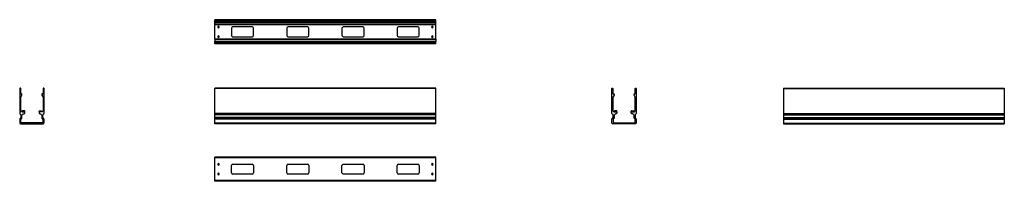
# Model space of a CAD drawing. Header units: millimetres. Extents: x -511 to 1718, y 356 to 722.
import ezdxf

# ---------------------------------------------------------------- set-up
doc = ezdxf.new("R2010")
doc.units = ezdxf.units.MM

# ---------------------------------------------------------------- blocks, each defined once
blk = doc.blocks.new('Drawing View1')
at = {"color": 7, "linetype": 'Continuous', "lineweight": 25}
for p, q in [((0, 48.8), (0, 49)), ((500, 49), (0, 49)), ((500, 48.8), (0, 48.8)), ((0, 46.95), (0, 48.8)), ((0, 46.75), (0, 46.95)), ((500, 46.95), (0, 46.95)), ((500, 46.75), (0, 46.75)), ((0, 46.55), (0, 46.75)), ((500, 46.55), (0, 46.55)), ((0, 44.2), (0, 46.55)), ((500, 48.8), (500, 49)), ((500, 46.95), (500, 48.8)), ((500, 46.75), (500, 46.95)), ((500, 46.55), (500, 46.75)), ((500, 44.2), (500, 46.55)), ((500, 44.2), (0, 44.2)), ((0, 44), (0, 44.2)), ((500, 44), (0, 44)), ((0, 43.5), (0, 44)), ((500, 43.5), (0, 43.5)), ((0, 43.5), (0, 43)), ((0, 43), (500, 43)), ((0, 38.25), (0, 43)), ((500, 38.25), (0, 38.25)), ((0, 38.25), (0, 37.75)), ((0, 37.75), (500, 37.75)), ((0, 5.25), (0, 37.75)), ((37.5, 29.5), (37.5, 13.5)), ((84.5, 32.5), (40.5, 32.5)), ((87.5, 13.5), (87.5, 29.5)), ((162.5, 29.5), (162.5, 13.5)), ((209.5, 32.5), (165.5, 32.5)), ((212.5, 13.5), (212.5, 29.5)), ((287.5, 29.5), (287.5, 13.5)), ((334.5, 32.5), (290.5, 32.5)), ((337.5, 13.5), (337.5, 29.5)), ((412.5, 29.5), (412.5, 13.5)), ((459.5, 32.5), (415.5, 32.5)), ((462.5, 13.5), (462.5, 29.5)), ((500, 44), (500, 44.2)), ((500, 43.5), (500, 44)), ((500, 43), (500, 43.5)), ((500, 38.25), (500, 43)), ((500, 37.75), (500, 38.25)), ((500, 5.25), (500, 37.75)), ((0, 5.25), (500, 5.25)), ((0, 4.75), (0, 5.25)), ((0, 4.75), (0, 0)), ((500, 4.75), (0, 4.75)), ((0, 0), (500, 0)), ((0, -0.5), (0, 0)), ((40.5, 10.5), (84.5, 10.5)), ((165.5, 10.5), (209.5, 10.5)), ((290.5, 10.5), (334.5, 10.5)), ((415.5, 10.5), (459.5, 10.5)), ((500, 5.25), (500, 4.75)), ((500, 4.75), (500, 0)), ((500, 0), (500, -0.5)), ((500, -0.5), (0, -0.5)), ((0, -1), (0, -0.5)), ((500, -1), (0, -1)), ((0, -1.2), (0, -1)), ((500, -1.2), (0, -1.2)), ((0, -3.55), (0, -1.2)), ((500, -3.55), (0, -3.55)), ((0, -3.75), (0, -3.55)), ((0, -3.95), (0, -3.75)), ((500, -3.75), (0, -3.75)), ((500, -3.95), (0, -3.95)), ((0, -5.8), (0, -3.95)), ((0, -6), (0, -5.8)), ((500, -5.8), (0, -5.8)), ((500, -6), (0, -6)), ((500, -1), (500, -0.5)), ((500, -1.2), (500, -1)), ((500, -3.55), (500, -1.2)), ((500, -3.75), (500, -3.55)), ((500, -3.95), (500, -3.75)), ((500, -5.8), (500, -3.95)), ((500, -6), (500, -5.8))]:
    blk.add_line(p, q, dxfattribs=at)
for centre, radius, start, end in [((8, 32.5), 1.75, 0, 180), ((8, 32.5), 1.75, 180, 0), ((40.5, 29.5), 3, 90, 180), ((84.5, 29.5), 3, 0, 90), ((165.5, 29.5), 3, 90, 180), ((209.5, 29.5), 3, 0, 90), ((290.5, 29.5), 3, 90, 180), ((334.5, 29.5), 3, 0, 90), ((415.5, 29.5), 3, 90, 180), ((459.5, 29.5), 3, 0, 90), ((492, 32.5), 1.75, 0, 180), ((492, 32.5), 1.75, 180, 0), ((8, 10.5), 1.75, 0, 180), ((8, 10.5), 1.75, 180, 0), ((40.5, 13.5), 3, 180, 270), ((84.5, 13.5), 3, 270, 0), ((165.5, 13.5), 3, 180, 270), ((209.5, 13.5), 3, 270, 0), ((290.5, 13.5), 3, 180, 270), ((334.5, 13.5), 3, 270, 0), ((415.5, 13.5), 3, 180, 270), ((459.5, 13.5), 3, 270, 0), ((492, 10.5), 1.75, 0, 180), ((492, 10.5), 1.75, 180, 0)]:
    blk.add_arc(centre, radius, start, end, dxfattribs=at)
blk = doc.blocks.new('Drawing View2')
at = {"color": 7, "linetype": 'Continuous', "lineweight": 25}
for p, q in [((0, 80.6), (-500, 80.6)), ((-500, 80.4), (-500, 80.6)), ((0, 80.4), (-500, 80.4)), ((-500, 23.9), (-500, 80.4)), ((0, 80.4), (0, 80.6)), ((0, 23.9), (0, 80.4)), ((0, 23.9), (-500, 23.9)), ((-500, 23.2), (-500, 23.9)), ((0, 23.2), (-500, 23.2)), ((-500, 21.3), (-500, 23.2)), ((0, 23.2), (0, 23.9)), ((0, 21.3), (0, 23.2)), ((0, 21.3), (-500, 21.3)), ((-500, 20.6), (-500, 21.3)), ((0, 20.6), (-500, 20.6)), ((-500, 14.4), (-500, 20.6)), ((0, 14.4), (-500, 14.4)), ((-500, 13.7), (-500, 14.4)), ((0, 13.7), (-500, 13.7)), ((-500, 11.8), (-500, 13.7)), ((0, 11.8), (-500, 11.8)), ((-500, 11.1), (-500, 11.8)), ((0, 11.1), (-500, 11.1)), ((-500, 2), (-500, 11.1)), ((0, 2), (-500, 2)), ((-500, 0), (-500, 2)), ((0, 0), (-500, 0)), ((0, 20.6), (0, 21.3)), ((0, 14.4), (0, 20.6)), ((0, 13.7), (0, 14.4)), ((0, 11.8), (0, 13.7)), ((0, 11.1), (0, 11.8)), ((0, 2), (0, 11.1)), ((0, 0), (0, 2))]:
    blk.add_line(p, q, dxfattribs=at)
blk = doc.blocks.new('Drawing View3')
at = {"color": 7, "linetype": 'Continuous', "lineweight": 25}
for p, q in [((0, 55), (-500, 55)), ((-500, 53), (-500, 55)), ((0, 53), (-500, 53)), ((-500, 2), (-500, 53)), ((0, 53), (0, 55)), ((0, 2), (0, 53)), ((-462.5, 19.5), (-462.5, 35.5)), ((-459.5, 38.5), (-415.5, 38.5)), ((-412.5, 35.5), (-412.5, 19.5)), ((-337.5, 19.5), (-337.5, 35.5)), ((-334.5, 38.5), (-290.5, 38.5)), ((-287.5, 35.5), (-287.5, 19.5)), ((-212.5, 19.5), (-212.5, 35.5)), ((-209.5, 38.5), (-165.5, 38.5)), ((-162.5, 35.5), (-162.5, 19.5)), ((-87.5, 19.5), (-87.5, 35.5)), ((-84.5, 38.5), (-40.5, 38.5)), ((-37.5, 35.5), (-37.5, 19.5)), ((0, 2), (-500, 2)), ((-500, 0), (-500, 2)), ((0, 0), (-500, 0)), ((-415.5, 16.5), (-459.5, 16.5)), ((-290.5, 16.5), (-334.5, 16.5)), ((-165.5, 16.5), (-209.5, 16.5)), ((-40.5, 16.5), (-84.5, 16.5)), ((0, 0), (0, 2))]:
    blk.add_line(p, q, dxfattribs=at)
for centre, radius, start, end in [((-492, 38.5), 1.75, 0, 180), ((-492, 38.5), 1.75, 180, 0), ((-459.5, 35.5), 3, 90, 180), ((-415.5, 35.5), 3, 0, 90), ((-334.5, 35.5), 3, 90, 180), ((-290.5, 35.5), 3, 0, 90), ((-209.5, 35.5), 3, 90, 180), ((-165.5, 35.5), 3, 0, 90), ((-84.5, 35.5), 3, 90, 180), ((-40.5, 35.5), 3, 0, 90), ((-8, 38.5), 1.75, 0, 180), ((-8, 38.5), 1.75, 180, 0), ((-492, 16.5), 1.75, 0, 180), ((-492, 16.5), 1.75, 180, 0), ((-459.5, 19.5), 3, 180, 270), ((-415.5, 19.5), 3, 270, 0), ((-334.5, 19.5), 3, 180, 270), ((-290.5, 19.5), 3, 270, 0), ((-209.5, 19.5), 3, 180, 270), ((-165.5, 19.5), 3, 270, 0), ((-84.5, 19.5), 3, 180, 270), ((-40.5, 19.5), 3, 270, 0), ((-8, 16.5), 1.75, 0, 180), ((-8, 16.5), 1.75, 180, 0)]:
    blk.add_arc(centre, radius, start, end, dxfattribs=at)
blk = doc.blocks.new('Drawing View4')
at = {"color": 7, "linetype": 'Continuous', "lineweight": 25}
for p, q in [((-44.2, 51), (-44.2, -5.5)), ((-42.2, 51.2), (-44, 51.2)), ((-42, 38.8), (-42, 51)), ((8.5, 51), (8.5, 38.8)), ((10.6, 51.2), (8.7, 51.2)), ((10.8, -5.5), (10.8, 51)), ((-42, 30.8), (-39.2, 35.6)), ((-42, -0.1), (-42, 30.8)), ((-39.5, 38.6), (-41.8, 38.6)), ((-39.2, 35.6), (-39.2, 38.4)), ((5.7, 38.4), (5.7, 35.6)), ((5.7, 35.6), (8.5, 30.8)), ((8.3, 38.6), (6, 38.6)), ((8.5, 30.8), (8.5, -0.1)), ((-33.5, 0), (-38.2, 0)), ((0, 0), (4.7, 0)), ((-44.2, -18.3), (-44.2, -27.4)), ((-44, -6.2), (-42, -8.1)), ((-42, -15.7), (-44, -17.6)), ((-40, -2.1), (-42, -0.1)), ((-41.7, -8.8), (-41.7, -15)), ((-41.7, -25.4), (-41.7, -19.3)), ((-41.5, -18.6), (-39.5, -16.7)), ((-33.2, -2.1), (-40, -2.1)), ((-39.2, -9.6), (-36.2, -6.6)), ((-39.2, -16), (-39.2, -9.6)), ((-38.7, -0.5), (-38.7, -1.6)), ((-38.2, -2.1), (-33.5, -2.1)), ((-36.2, -6.6), (-34.5, -6.6)), ((-34.5, -6.6), (-33, -5.1)), ((-33, -1.6), (-33, -0.5)), ((-33, -5.1), (-33, -2.3)), ((-0.5, -1.6), (-0.5, -0.5)), ((-0.5, -2.3), (-0.5, -5.1)), ((-0.5, -5.1), (1, -6.6)), ((6.5, -2.1), (-0.3, -2.1)), ((4.7, -2.1), (0, -2.1)), ((1, -6.6), (2.7, -6.6)), ((2.7, -6.6), (5.7, -9.6)), ((5.2, -0.5), (5.2, -1.6)), ((5.7, -9.6), (5.7, -16)), ((6, -16.7), (8, -18.6)), ((8.5, -0.1), (6.5, -2.1)), ((8.2, -15), (8.2, -8.8)), ((8.2, -19.3), (8.2, -25.4)), ((8.5, -8.1), (10.5, -6.2)), ((10.5, -17.6), (8.5, -15.7)), ((10.8, -27.4), (10.8, -18.3)), ((-42.2, -29.4), (8.7, -29.4)), ((-40.2, -26.9), (-41.7, -25.4)), ((6.7, -26.9), (-40.2, -26.9)), ((8.2, -25.4), (6.7, -26.9))]:
    blk.add_line(p, q, dxfattribs=at)
for centre, radius, start, end in [((-44, 51), 0.2, 90, 180), ((-42.2, 51), 0.2, 0, 90), ((8.7, 51), 0.2, 90, 180), ((10.6, 51), 0.2, 0, 90), ((-41.8, 38.8), 0.2, 180, 270), ((-39.5, 38.4), 0.2, 0, 90), ((6, 38.4), 0.2, 90, 180), ((8.3, 38.8), 0.2, 270, 0), ((-38.2, -0.5), 0.5, 90, 180), ((-33.5, -0.5), 0.5, 0, 90), ((0, -0.5), 0.5, 90, 180), ((4.7, -0.5), 0.5, 0, 90), ((-43.2, -5.5), 1, 180, 225), ((-43.2, -18.3), 1, 135, 180), ((-42.7, -8.8), 1, 0, 45), ((-42.7, -15), 1, 315, 0), ((-40.7, -19.3), 1, 135, 180), ((-40.2, -16), 1, 315, 0), ((-38.2, -1.6), 0.5, 180, 270), ((-33.5, -1.6), 0.5, 270, 0), ((-33.2, -2.3), 0.2, 0, 90), ((0, -1.6), 0.5, 180, 270), ((-0.3, -2.3), 0.2, 90, 180), ((4.7, -1.6), 0.5, 270, 0), ((6.7, -16), 1, 180, 225), ((7.2, -19.3), 1, 0, 45), ((9.2, -8.8), 1, 135, 180), ((9.2, -15), 1, 180, 225), ((9.7, -5.5), 1, 315, 0), ((9.7, -18.3), 1, 0, 45), ((-42.2, -27.4), 2, 180, 270), ((8.7, -27.4), 2, 270, 0)]:
    blk.add_arc(centre, radius, start, end, dxfattribs=at)
blk = doc.blocks.new('Drawing View5')
at = {"color": 7, "linetype": 'Continuous', "lineweight": 25}
for p, q in [((-5.5, -3.9), (-5.5, 52.6)), ((-5.3, 52.8), (-3.5, 52.8)), ((-3.3, 52.6), (-3.3, 40.4)), ((47.2, 40.4), (47.2, 52.6)), ((47.4, 52.8), (49.3, 52.8)), ((49.5, 52.6), (49.5, -3.9)), ((-0.5, 37.2), (-3.3, 32.4)), ((-3.3, 32.4), (-3.3, 1.5)), ((-3.1, 40.2), (-0.7, 40.2)), ((-0.5, 40), (-0.5, 37.2)), ((44.5, 37.2), (44.5, 40)), ((47.2, 32.4), (44.5, 37.2)), ((44.7, 40.2), (47, 40.2)), ((47.2, 1.5), (47.2, 32.4)), ((-3.3, 1.5), (-1.3, -0.5)), ((0, 1.1), (0, 0)), ((5.2, 1.6), (0.5, 1.6)), ((5.7, 0), (5.7, 1.1)), ((38.2, 0), (38.2, 1.1)), ((38.7, 1.6), (43.5, 1.6)), ((44, 1.1), (44, 0)), ((45.2, -0.5), (47.2, 1.5)), ((-5.5, -25.8), (-5.5, -16.7)), ((-3.3, -6.5), (-5.2, -4.6)), ((-5.2, -16), (-3.3, -14.1)), ((-3, -13.4), (-3, -7.2)), ((-3, -17.7), (-3, -23.8)), ((-0.8, -15.1), (-2.7, -17)), ((-1.3, -0.5), (5.5, -0.5)), ((2.5, -5), (-0.5, -8)), ((-0.5, -8), (-0.5, -14.4)), ((0.5, -0.5), (5.2, -0.5)), ((4.2, -5), (2.5, -5)), ((5.7, -3.5), (4.2, -5)), ((5.7, -0.7), (5.7, -3.5)), ((38.2, -3.5), (38.2, -0.7)), ((39.7, -5), (38.2, -3.5)), ((38.4, -0.5), (45.2, -0.5)), ((43.5, -0.5), (38.7, -0.5)), ((41.5, -5), (39.7, -5)), ((44.5, -8), (41.5, -5)), ((44.5, -14.4), (44.5, -8)), ((46.7, -17), (44.8, -15.1)), ((47, -7.2), (47, -13.4)), ((47, -23.8), (47, -17.7)), ((49.2, -4.6), (47.3, -6.5)), ((47.3, -14.1), (49.2, -16)), ((49.5, -16.7), (49.5, -25.8)), ((47.5, -27.8), (-3.5, -27.8)), ((-3, -23.8), (-1.5, -25.3)), ((-1.5, -25.3), (45.5, -25.3)), ((45.5, -25.3), (47, -23.8))]:
    blk.add_line(p, q, dxfattribs=at)
for centre, radius, start, end in [((-5.3, 52.6), 0.2, 90, 180), ((-3.5, 52.6), 0.2, 0, 90), ((47.4, 52.6), 0.2, 90, 180), ((49.3, 52.6), 0.2, 0, 90), ((-3.1, 40.4), 0.2, 180, 270), ((-0.7, 40), 0.2, 0, 90), ((44.7, 40), 0.2, 90, 180), ((47, 40.4), 0.2, 270, 0), ((0.5, 1.1), 0.5, 90, 180), ((0.5, 0), 0.5, 180, 270), ((5.2, 1.1), 0.5, 0, 90), ((5.2, 0), 0.5, 270, 0), ((38.7, 1.1), 0.5, 90, 180), ((38.7, 0), 0.5, 180, 270), ((43.5, 1.1), 0.5, 0, 90), ((43.5, 0), 0.5, 270, 0), ((-4.5, -3.9), 1, 180, 225), ((-4.5, -16.7), 1, 135, 180), ((-4, -7.2), 1, 0, 45), ((-4, -13.4), 1, 315, 0), ((-2, -17.7), 1, 135, 180), ((-1.5, -14.4), 1, 315, 0), ((5.5, -0.7), 0.2, 0, 90), ((38.4, -0.7), 0.2, 90, 180), ((45.5, -14.4), 1, 180, 225), ((46, -17.7), 1, 0, 45), ((48, -7.2), 1, 135, 180), ((48, -13.4), 1, 180, 225), ((48.5, -3.9), 1, 315, 0), ((48.5, -16.7), 1, 0, 45), ((-3.5, -25.8), 2, 180, 270), ((47.5, -25.8), 2, 270, 0)]:
    blk.add_arc(centre, radius, start, end, dxfattribs=at)
blk = doc.blocks.new('Drawing View6')
at = {"color": 7, "linetype": 'Continuous', "lineweight": 25}
for p, q in [((0, 68.8), (0, 68.6)), ((0, 68.8), (500, 68.8)), ((0, 68.6), (0, 12.1)), ((0, 68.6), (500, 68.6)), ((500, 68.8), (500, 68.6)), ((500, 68.6), (500, 12.1)), ((0, 12.1), (0, 11.4)), ((0, 12.1), (500, 12.1)), ((0, 11.4), (500, 11.4)), ((0, 11.4), (0, 9.5)), ((0, 9.5), (500, 9.5)), ((0, 9.5), (0, 8.8)), ((0, 8.8), (500, 8.8)), ((0, 8.8), (0, 2.6)), ((0, 2.6), (500, 2.6)), ((0, 2.6), (0, 1.9)), ((0, 1.9), (500, 1.9)), ((0, 1.9), (0, 0)), ((0, 0), (0, -0.7)), ((0, 0), (500, 0)), ((500, 12.1), (500, 11.4)), ((500, 11.4), (500, 9.5)), ((500, 9.5), (500, 8.8)), ((500, 8.8), (500, 2.6)), ((500, 2.6), (500, 1.9)), ((500, 1.9), (500, 0)), ((500, 0), (500, -0.7)), ((0, -0.7), (500, -0.7)), ((0, -0.7), (0, -9.8)), ((0, -9.8), (0, -11.8)), ((0, -9.8), (500, -9.8)), ((0, -11.8), (500, -11.8)), ((500, -0.7), (500, -9.8)), ((500, -9.8), (500, -11.8))]:
    blk.add_line(p, q, dxfattribs=at)

msp = doc.modelspace()

# ---------------------------------------------------------------- block references
at = {"color": 7, "linetype": 'Continuous', "lineweight": 25}
for name, p in [('Drawing View1', (-68.8, 673.3)), ('Drawing View4', (-466.4, 515.7)), ('Drawing View2', (431.2, 486.3)), ('Drawing View5', (835.1, 514.1)), ('Drawing View6', (1217.5, 498.1)), ('Drawing View3', (431.2, 356.3))]:
    msp.add_blockref(name, p, dxfattribs=at)

doc.saveas('drawing.dxf')
